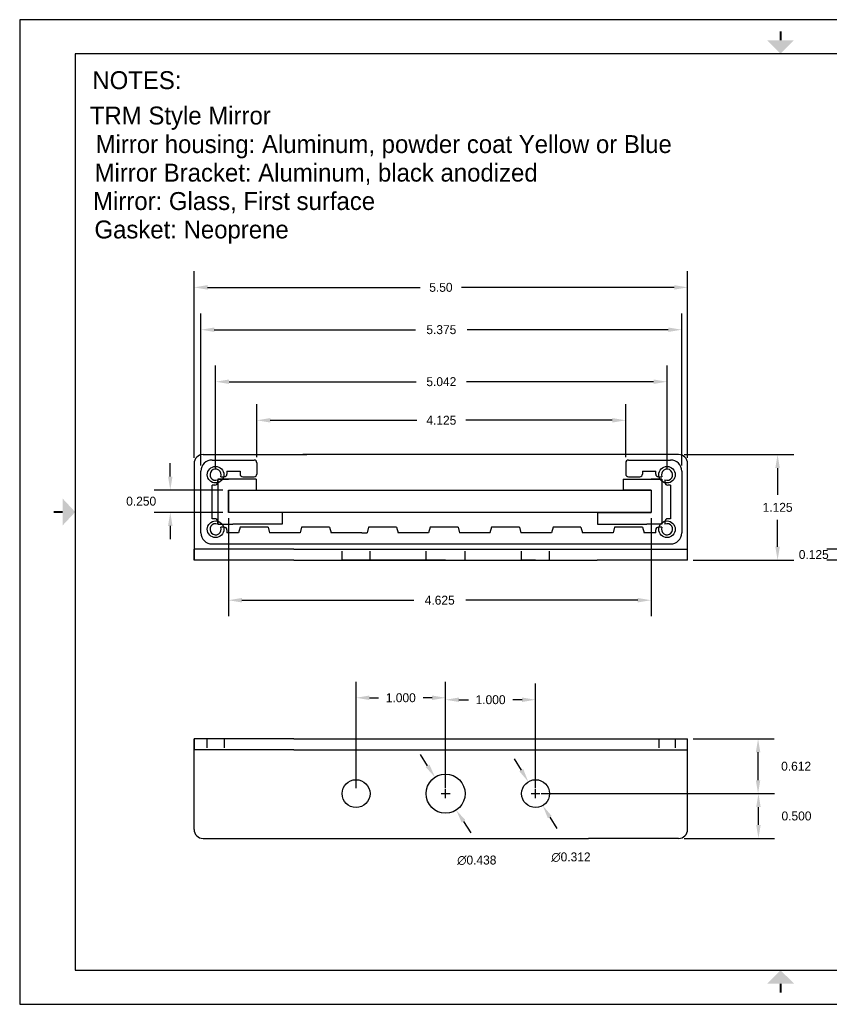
# Model space of a CAD drawing. Extents: x 0.3 to 17.3, y 0.8 to 11.8.
# Tile 1 of 2: x 0.3 to 9.3, y 0.8 to 11.8. Entities that reach past the tile are written whole.
import ezdxf

# ---------------------------------------------------------------- set-up
doc = ezdxf.new("R2010")
doc.units = 0
doc.header["$MEASUREMENT"] = 0
doc.linetypes.add('ACANSTGL', pattern=[0.11811, 0.07874, -0.03937])
doc.layers.get('0').update_dxf_attribs({"linetype": 'CONTINUOUS'})
doc.layers.get('DEFPOINTS').update_dxf_attribs({"linetype": 'CONTINUOUS'})
for name, color, linetype in [('bracket', 10, 'CONTINUOUS'), ('bracket_dim', 100, 'CONTINUOUS'), ('gasket', 52, 'CONTINUOUS'), ('mirror', 210, 'CONTINUOUS')]:
    doc.layers.add(name, color=color, linetype=linetype)
doc.dimstyles.get("Standard").update_dxf_attribs({"dimtxt": 0.18, "dimasz": 0.18, "dimexe": 0.18, "dimexo": 0.0625, "dimgap": 0.09, "dimtad": 0, "dimtih": 1, "dimtoh": 1, "dimdec": 4, "dimzin": 0, "dimdsep": 46, "dimtxsty": 'STANDARD', "dimcen": 0.09, "dimadec": 0, "dimazin": 0, "dimtfac": 1, "dimtdec": 4, "dimtofl": 0, "dimtmove": 0, "dimatfit": 3, "dimfxl": 1, "dimtolj": 1, "dimtzin": 0, "dimarcsym": 0})

# ---------------------------------------------------------------- blocks, each defined once
blk = doc.blocks.new('*D19')
at = {"layer": 'bracket_dim', "color": 0, "lineweight": -2, "transparency": 16777216}
for p, q in [((9.478, 6.046), (9.478, 6.196)), ((9.809, 5.896), (9.298, 5.896)), ((9.809, 5.771), (9.298, 5.771)), ((9.478, 5.621), (9.478, 5.471))]:
    blk.add_line(p, q, dxfattribs=at)
at = {"layer": 'bracket_dim', "color": 0, "transparency": 16777216}
for points in [[(9.453, 6.046), (9.503, 6.046), (9.478, 5.896)], [(9.453, 5.621), (9.503, 5.621), (9.478, 5.771)]]:
    blk.add_solid(points, dxfattribs=at)
at = {"layer": 'DEFPOINTS', "color": 0, "transparency": 16777216}
for p in [(9.872, 5.896), (9.478, 5.771), (9.872, 5.771)]:
    blk.add_point(p, dxfattribs=at)
at = {"layer": 'bracket_dim', "color": 0, "transparency": 16777216, "insert": (9.153, 5.834), "char_height": 0.1, "attachment_point": 5}
blk.add_mtext('\\A1;0.125', dxfattribs=at)
blk = doc.blocks.new('*D28')
at = {"layer": 'bracket_dim', "color": 0, "lineweight": -2, "transparency": 16777216}
for p, q in [((7.706, 6.951), (8.929, 6.951)), ((8.749, 6.801), (8.749, 6.501)), ((8.749, 5.921), (8.749, 6.221)), ((7.806, 5.771), (8.929, 5.771))]:
    blk.add_line(p, q, dxfattribs=at)
at = {"layer": 'bracket_dim', "color": 0, "transparency": 16777216}
for points in [[(8.724, 6.801), (8.774, 6.801), (8.749, 6.951)], [(8.724, 5.921), (8.774, 5.921), (8.749, 5.771)]]:
    blk.add_solid(points, dxfattribs=at)
at = {"layer": 'DEFPOINTS', "color": 0, "transparency": 16777216}
for p in [(7.644, 6.951), (7.744, 5.771), (8.749, 5.771)]:
    blk.add_point(p, dxfattribs=at)
at = {"layer": 'bracket_dim', "color": 0, "transparency": 16777216, "insert": (8.749, 6.361), "char_height": 0.1, "attachment_point": 5}
blk.add_mtext('\\A1;1.125', dxfattribs=at)
blk = doc.blocks.new('*D29')
at = {"layer": 'bracket_dim', "color": 0, "lineweight": -2, "transparency": 16777216}
for p, q in [((4.04, 3.226), (4.04, 4.414)), ((5.04, 3.226), (5.04, 4.414)), ((4.19, 4.234), (4.292, 4.234)), ((4.89, 4.234), (4.789, 4.234))]:
    blk.add_line(p, q, dxfattribs=at)
at = {"layer": 'bracket_dim', "color": 0, "transparency": 16777216}
for points in [[(4.19, 4.259), (4.19, 4.209), (4.04, 4.234)], [(4.89, 4.259), (4.89, 4.209), (5.04, 4.234)]]:
    blk.add_solid(points, dxfattribs=at)
at = {"layer": 'DEFPOINTS', "color": 0, "transparency": 16777216}
for p in [(5.04, 4.234), (4.04, 3.163), (5.04, 3.163)]:
    blk.add_point(p, dxfattribs=at)
at = {"layer": 'bracket_dim', "color": 0, "transparency": 16777216, "insert": (4.54, 4.234), "char_height": 0.1, "attachment_point": 5}
blk.add_mtext('\\A1;1.000', dxfattribs=at)
blk = doc.blocks.new('*D30')
at = {"layer": 'bracket_dim', "color": 0, "lineweight": -2, "transparency": 16777216}
for p, q in [((5.04, 3.226), (5.04, 4.392)), ((6.045, 3.226), (6.045, 4.392)), ((5.19, 4.212), (5.295, 4.212)), ((5.895, 4.212), (5.791, 4.212))]:
    blk.add_line(p, q, dxfattribs=at)
at = {"layer": 'bracket_dim', "color": 0, "transparency": 16777216}
for points in [[(5.19, 4.237), (5.19, 4.187), (5.04, 4.212)], [(5.895, 4.237), (5.895, 4.187), (6.045, 4.212)]]:
    blk.add_solid(points, dxfattribs=at)
at = {"layer": 'DEFPOINTS', "color": 0, "transparency": 16777216}
for p in [(6.045, 4.212), (5.04, 3.163), (6.045, 3.163)]:
    blk.add_point(p, dxfattribs=at)
at = {"layer": 'bracket_dim', "color": 0, "transparency": 16777216, "insert": (5.543, 4.212), "char_height": 0.1, "attachment_point": 5}
blk.add_mtext('\\A1;1.000', dxfattribs=at)
blk = doc.blocks.new('*D31')
at = {"layer": 'bracket_dim', "color": 0, "lineweight": -2, "transparency": 16777216}
for p, q in [((6.108, 3.163), (8.715, 3.163)), ((8.535, 2.813), (8.535, 3.013)), ((7.706, 2.663), (8.715, 2.663))]:
    blk.add_line(p, q, dxfattribs=at)
at = {"layer": 'bracket_dim', "color": 0, "transparency": 16777216}
for points in [[(8.51, 3.013), (8.56, 3.013), (8.535, 3.163)], [(8.51, 2.813), (8.56, 2.813), (8.535, 2.663)]]:
    blk.add_solid(points, dxfattribs=at)
at = {"layer": 'DEFPOINTS', "color": 0, "transparency": 16777216}
for p in [(6.045, 3.163), (8.535, 3.163), (7.644, 2.663)]:
    blk.add_point(p, dxfattribs=at)
at = {"layer": 'bracket_dim', "color": 0, "transparency": 16777216, "insert": (8.96, 2.913), "char_height": 0.1, "attachment_point": 5}
blk.add_mtext('\\A1;0.500', dxfattribs=at)
blk = doc.blocks.new('*D32')
at = {"layer": 'bracket_dim', "color": 0, "lineweight": -2, "transparency": 16777216}
for p, q in [((4.84, 3.473), (4.759, 3.599)), ((5.04, 3.113), (5.04, 3.213)), ((4.99, 3.163), (5.09, 3.163)), ((5.241, 2.853), (5.322, 2.727))]:
    blk.add_line(p, q, dxfattribs=at)
at = {"layer": 'bracket_dim', "color": 0, "transparency": 16777216}
for points in [[(4.861, 3.486), (4.819, 3.459), (4.922, 3.347)], [(5.262, 2.867), (5.22, 2.84), (5.159, 2.979)]]:
    blk.add_solid(points, dxfattribs=at)
at = {"layer": 'DEFPOINTS', "color": 0, "transparency": 16777216}
for p in [(4.922, 3.347), (5.159, 2.979)]:
    blk.add_point(p, dxfattribs=at)
at = {"layer": 'bracket_dim', "color": 0, "transparency": 16777216, "insert": (5.389, 2.418), "char_height": 0.1, "attachment_point": 5}
blk.add_mtext('\\A1;∅0.438', dxfattribs=at)
blk = doc.blocks.new('*D33')
at = {"layer": 'bracket_dim', "color": 0, "lineweight": -2, "transparency": 16777216}
for p, q in [((5.887, 3.425), (5.809, 3.553)), ((6.045, 3.113), (6.045, 3.213)), ((5.995, 3.163), (6.095, 3.163)), ((6.204, 2.901), (6.282, 2.773))]:
    blk.add_line(p, q, dxfattribs=at)
at = {"layer": 'bracket_dim', "color": 0, "transparency": 16777216}
for points in [[(5.908, 3.438), (5.865, 3.412), (5.964, 3.296)], [(6.225, 2.914), (6.183, 2.888), (6.126, 3.03)]]:
    blk.add_solid(points, dxfattribs=at)
at = {"layer": 'DEFPOINTS', "color": 0, "transparency": 16777216}
for p in [(5.964, 3.296), (6.126, 3.03)]:
    blk.add_point(p, dxfattribs=at)
at = {"layer": 'bracket_dim', "color": 0, "transparency": 16777216, "insert": (6.441, 2.453), "char_height": 0.1, "attachment_point": 5}
blk.add_mtext('\\A1;∅0.312', dxfattribs=at)
blk = doc.blocks.new('*D34')
at = {"layer": 'bracket_dim', "color": 0, "lineweight": -2, "transparency": 16777216}
for p, q in [((7.806, 3.775), (8.711, 3.775)), ((8.531, 3.313), (8.531, 3.625)), ((6.108, 3.163), (8.711, 3.163))]:
    blk.add_line(p, q, dxfattribs=at)
at = {"layer": 'bracket_dim', "color": 0, "transparency": 16777216}
for points in [[(8.506, 3.625), (8.556, 3.625), (8.531, 3.775)], [(8.506, 3.313), (8.556, 3.313), (8.531, 3.163)]]:
    blk.add_solid(points, dxfattribs=at)
at = {"layer": 'DEFPOINTS', "color": 0, "transparency": 16777216}
for p in [(7.744, 3.775), (8.531, 3.775), (6.045, 3.163)]:
    blk.add_point(p, dxfattribs=at)
at = {"layer": 'bracket_dim', "color": 0, "transparency": 16777216, "insert": (8.956, 3.469), "char_height": 0.1, "attachment_point": 5}
blk.add_mtext('\\A1;0.612', dxfattribs=at)
blk = doc.blocks.new('*D46')
at = {"layer": 'bracket_dim', "color": 0, "lineweight": -2, "transparency": 16777216}
for p, q in [((2.932, 6.921), (2.932, 7.514)), ((7.053, 6.921), (7.053, 7.514)), ((3.082, 7.334), (4.719, 7.334)), ((6.903, 7.334), (5.266, 7.334))]:
    blk.add_line(p, q, dxfattribs=at)
at = {"layer": 'bracket_dim', "color": 0, "transparency": 16777216}
for points in [[(3.082, 7.359), (3.082, 7.309), (2.932, 7.334)], [(6.903, 7.359), (6.903, 7.309), (7.053, 7.334)]]:
    blk.add_solid(points, dxfattribs=at)
at = {"layer": 'DEFPOINTS', "color": 0, "transparency": 16777216}
for p in [(7.053, 7.334), (2.932, 6.859), (7.053, 6.859)]:
    blk.add_point(p, dxfattribs=at)
at = {"layer": 'bracket_dim', "color": 0, "transparency": 16777216, "insert": (4.993, 7.334), "char_height": 0.1, "attachment_point": 5}
blk.add_mtext('\\A1;4.125', dxfattribs=at)
blk = doc.blocks.new('*D47')
at = {"layer": 'bracket_dim', "color": 0, "lineweight": -2, "transparency": 16777216}
for p, q in [((2.471, 6.789), (2.471, 7.945)), ((7.514, 6.789), (7.514, 7.945)), ((2.621, 7.765), (4.711, 7.765)), ((7.364, 7.765), (5.274, 7.765))]:
    blk.add_line(p, q, dxfattribs=at)
at = {"layer": 'bracket_dim', "color": 0, "transparency": 16777216}
for points in [[(2.621, 7.79), (2.621, 7.74), (2.471, 7.765)], [(7.364, 7.79), (7.364, 7.74), (7.514, 7.765)]]:
    blk.add_solid(points, dxfattribs=at)
at = {"layer": 'DEFPOINTS', "color": 0, "transparency": 16777216}
for p in [(7.514, 7.765), (2.471, 6.726), (7.514, 6.726)]:
    blk.add_point(p, dxfattribs=at)
at = {"layer": 'bracket_dim', "color": 0, "transparency": 16777216, "insert": (4.993, 7.765), "char_height": 0.1, "attachment_point": 5}
blk.add_mtext('\\A1;5.042', dxfattribs=at)
blk = doc.blocks.new('*D48')
at = {"layer": 'bracket_dim', "color": 0, "lineweight": -2, "transparency": 16777216}
for p, q in [((2.231, 6.914), (2.231, 8.999)), ((7.744, 6.914), (7.744, 8.999)), ((2.381, 8.819), (4.756, 8.819)), ((7.594, 8.819), (5.219, 8.819))]:
    blk.add_line(p, q, dxfattribs=at)
at = {"layer": 'bracket_dim', "color": 0, "transparency": 16777216}
for points in [[(2.381, 8.844), (2.381, 8.794), (2.231, 8.819)], [(7.594, 8.844), (7.594, 8.794), (7.744, 8.819)]]:
    blk.add_solid(points, dxfattribs=at)
at = {"layer": 'DEFPOINTS', "color": 0, "transparency": 16777216}
for p in [(7.744, 8.819), (2.231, 6.851), (7.744, 6.851)]:
    blk.add_point(p, dxfattribs=at)
at = {"layer": 'bracket_dim', "color": 0, "transparency": 16777216, "insert": (4.988, 8.819), "char_height": 0.1, "attachment_point": 5}
blk.add_mtext('\\A1;5.50', dxfattribs=at)
blk = doc.blocks.new('*D49')
at = {"layer": 'bracket_dim', "color": 0, "lineweight": -2, "transparency": 16777216}
for p, q in [((2.307, 6.828), (2.307, 8.526)), ((7.678, 6.828), (7.678, 8.526)), ((2.457, 8.346), (4.703, 8.346)), ((7.528, 8.346), (5.283, 8.346))]:
    blk.add_line(p, q, dxfattribs=at)
at = {"layer": 'bracket_dim', "color": 0, "transparency": 16777216}
for points in [[(2.457, 8.371), (2.457, 8.321), (2.307, 8.346)], [(7.528, 8.371), (7.528, 8.321), (7.678, 8.346)]]:
    blk.add_solid(points, dxfattribs=at)
at = {"layer": 'DEFPOINTS', "color": 0, "transparency": 16777216}
for p in [(7.678, 8.346), (2.307, 6.765), (7.678, 6.765)]:
    blk.add_point(p, dxfattribs=at)
at = {"layer": 'bracket_dim', "color": 0, "transparency": 16777216, "insert": (4.993, 8.346), "char_height": 0.1, "attachment_point": 5}
blk.add_mtext('\\A1;5.375', dxfattribs=at)
blk = doc.blocks.new('*D51')
at = {"layer": 'bracket_dim', "color": 0, "lineweight": -2, "transparency": 16777216}
for p, q in [((1.965, 6.705), (1.965, 6.855)), ((2.552, 6.555), (1.785, 6.555)), ((2.552, 6.305), (1.785, 6.305)), ((1.965, 6.155), (1.965, 6.005))]:
    blk.add_line(p, q, dxfattribs=at)
at = {"layer": 'bracket_dim', "color": 0, "transparency": 16777216}
for points in [[(1.94, 6.705), (1.99, 6.705), (1.965, 6.555)], [(1.94, 6.155), (1.99, 6.155), (1.965, 6.305)]]:
    blk.add_solid(points, dxfattribs=at)
at = {"layer": 'DEFPOINTS', "color": 0, "transparency": 16777216}
for p in [(2.615, 6.555), (1.965, 6.305), (2.615, 6.305)]:
    blk.add_point(p, dxfattribs=at)
at = {"layer": 'bracket_dim', "color": 0, "transparency": 16777216, "insert": (1.64, 6.43), "char_height": 0.1, "attachment_point": 5}
blk.add_mtext('\\A1;0.250', dxfattribs=at)
blk = doc.blocks.new('*D52')
at = {"layer": 'bracket_dim', "color": 0, "lineweight": -2, "transparency": 16777216}
for p, q in [((2.615, 6.242), (2.615, 5.144)), ((7.336, 6.242), (7.336, 5.144)), ((2.765, 5.324), (4.685, 5.324)), ((7.186, 5.324), (5.265, 5.324))]:
    blk.add_line(p, q, dxfattribs=at)
at = {"layer": 'bracket_dim', "color": 0, "transparency": 16777216}
for points in [[(2.765, 5.349), (2.765, 5.299), (2.615, 5.324)], [(7.186, 5.349), (7.186, 5.299), (7.336, 5.324)]]:
    blk.add_solid(points, dxfattribs=at)
at = {"layer": 'DEFPOINTS', "color": 0, "transparency": 16777216}
for p in [(2.615, 6.305), (7.336, 6.305), (7.336, 5.324)]:
    blk.add_point(p, dxfattribs=at)
at = {"layer": 'bracket_dim', "color": 0, "transparency": 16777216, "insert": (4.975, 5.324), "char_height": 0.1, "attachment_point": 5}
blk.add_mtext('\\A1;4.625', dxfattribs=at)

msp = doc.modelspace()

# ---------------------------------------------------------------- linework, layer by layer
for p, q in [((0.2829, 11.8096), (0.2829, 0.8096)), ((17.2829, 11.8096), (0.2829, 11.8096)), ((0.9029, 11.4296), (0.9029, 1.1896)), ((16.6629, 11.4296), (0.9029, 11.4296)), ((2.4323, 6.8902), (2.901, 6.8902)), ((2.9323, 6.8589), (2.9323, 6.7339)), ((7.0529, 6.8589), (7.0529, 6.7339)), ((7.0841, 6.8902), (7.5529, 6.8902)), ((2.3073, 6.0777), (2.3073, 6.7652)), ((2.5978, 6.7652), (2.7448, 6.7652)), ((2.5978, 6.7652), (2.5978, 6.7339)), ((2.7448, 6.7652), (2.7448, 6.7339)), ((7.2404, 6.7652), (7.3874, 6.7652)), ((7.2404, 6.7652), (7.2404, 6.7339)), ((7.3874, 6.7339), (7.3874, 6.7652)), ((7.6779, 6.7652), (7.6779, 6.0777)), ((2.4323, 6.2339), (2.4323, 6.6089)), ((2.4635, 6.6089), (2.4323, 6.6089)), ((2.4948, 6.6402), (2.4948, 6.6682)), ((2.5293, 6.7027), (2.5665, 6.7027)), ((2.776, 6.7027), (2.901, 6.7027)), ((7.0841, 6.7027), (7.2091, 6.7027)), ((7.4186, 6.7027), (7.4559, 6.7027)), ((7.4904, 6.6682), (7.4904, 6.6402)), ((7.5529, 6.6089), (7.5216, 6.6089)), ((7.5529, 6.6089), (7.5529, 6.2339)), ((2.4635, 6.2339), (2.4323, 6.2339)), ((2.4948, 6.1747), (2.4948, 6.2027)), ((7.4904, 6.2027), (7.4904, 6.1747)), ((7.5529, 6.2339), (7.5216, 6.2339)), ((2.5665, 6.1402), (2.5293, 6.1402)), ((2.5978, 6.1089), (2.5978, 6.0777)), ((2.728, 6.0777), (2.5978, 6.0777)), ((2.7448, 6.1402), (2.728, 6.0777)), ((3.0573, 6.1402), (2.7448, 6.1402)), ((3.0573, 6.1402), (3.074, 6.0777)), ((3.4155, 6.0777), (3.074, 6.0777)), ((3.4323, 6.1402), (3.4155, 6.0777)), ((3.7448, 6.1402), (3.4323, 6.1402)), ((3.7448, 6.1402), (3.7615, 6.0777)), ((4.103, 6.0777), (3.7615, 6.0777)), ((4.103, 6.0777), (4.1629, 6.0777)), ((4.1796, 6.1402), (4.1629, 6.0777)), ((4.4921, 6.1402), (4.1796, 6.1402)), ((4.4921, 6.1402), (4.5089, 6.0777)), ((4.8504, 6.0777), (4.5089, 6.0777)), ((4.8671, 6.1402), (4.8504, 6.0777)), ((5.1796, 6.1402), (4.8671, 6.1402)), ((5.1796, 6.1402), (5.1964, 6.0777)), ((5.5379, 6.0777), (5.1964, 6.0777)), ((5.5529, 6.1402), (5.5361, 6.0777)), ((5.8654, 6.1402), (5.5529, 6.1402)), ((5.8654, 6.1402), (5.8821, 6.0777)), ((6.2236, 6.0777), (5.8821, 6.0777)), ((6.2404, 6.1402), (6.2236, 6.0777)), ((6.5529, 6.1402), (6.2404, 6.1402)), ((6.5529, 6.1402), (6.5696, 6.0777)), ((6.9111, 6.0777), (6.5696, 6.0777)), ((6.9279, 6.1402), (6.9111, 6.0777)), ((7.2404, 6.1402), (6.9279, 6.1402)), ((7.2404, 6.1402), (7.2571, 6.0777)), ((7.3874, 6.0777), (7.2571, 6.0777)), ((7.3874, 6.0777), (7.3874, 6.1089)), ((7.4559, 6.1402), (7.4186, 6.1402)), ((2.4323, 5.9527), (6.6823, 5.9527)), ((6.6823, 5.9527), (7.5529, 5.9527)), ((0.9029, 1.1896), (16.6629, 1.1896)), ((0.2829, 0.8096), (17.2829, 0.8096))]:
    msp.add_line(p, q)
at = {"const_width": 0.02}
for points in [[(8.7829, 11.6796), (8.7829, 11.5796)], [(0.6629, 6.3096), (0.7629, 6.3096)], [(8.7829, 0.9396), (8.7829, 1.0396)]]:
    msp.add_lwpolyline(points, dxfattribs=at)
for centre, radius, start, end in [((2.4323, 6.7652), 0.125, 90, 180), ((2.901, 6.8589), 0.0312, 0, 90), ((7.0841, 6.8589), 0.0312, 90, 180), ((7.5529, 6.7652), 0.125, 0, 90), ((2.4713, 6.7261), 0.0625, 337.97569, 292.02431), ((2.5665, 6.7339), 0.0312, 270, 0), ((2.776, 6.7339), 0.0312, 180, 270), ((2.901, 6.7339), 0.0312, 270, 0), ((7.0841, 6.7339), 0.0312, 180, 270), ((7.2091, 6.7339), 0.0312, 270, 0), ((7.4186, 6.7339), 0.0312, 180, 270), ((7.5138, 6.7261), 0.0625, 247.97569, 202.02431), ((2.4635, 6.6402), 0.0312, 270, 0), ((7.5216, 6.6402), 0.0312, 180, 270), ((2.4713, 6.1167), 0.0625, 67.97569, 22.02431), ((2.4635, 6.2027), 0.0312, 0, 90), ((7.5138, 6.1167), 0.0625, 157.97569, 112.02431), ((7.5216, 6.2027), 0.0312, 90, 180), ((2.4323, 6.0777), 0.125, 180, 270), ((2.5665, 6.1089), 0.0312, 0, 90), ((7.4186, 6.1089), 0.0312, 90, 180), ((7.5529, 6.0777), 0.125, 270, 0)]:
    msp.add_arc(centre, radius, start, end)
for points in [[(8.6329, 11.5796), (8.9329, 11.5796), (8.7829, 11.4296)], [(0.7629, 6.1596), (0.7629, 6.4596), (0.9029, 6.3096)], [(8.6329, 1.0396), (8.9329, 1.0396), (8.7829, 1.1896)]]:
    msp.add_solid(points)
at = {"layer": 'bracket'}
for p, q in [((2.3313, 6.9511), (3.489, 6.9511)), ((6.6354, 6.9511), (3.4454, 6.9511)), ((6.5053, 6.9511), (5.0454, 6.9511)), ((7.6438, 6.9511), (6.6354, 6.9511)), ((2.2313, 6.8511), (2.2313, 5.7711)), ((7.7438, 5.7711), (7.7438, 6.8511)), ((2.2313, 5.7711), (2.2313, 5.8961)), ((3.3454, 5.8961), (2.2313, 5.8961)), ((3.3454, 5.8961), (6.7354, 5.8961)), ((6.7354, 5.8961), (7.7438, 5.8961)), ((3.3454, 5.7711), (2.2313, 5.7711)), ((3.3454, 5.7711), (6.7354, 5.7711)), ((4.0404, 5.7711), (3.8844, 5.7711)), ((5.0404, 5.7711), (4.0404, 5.7711)), ((4.0404, 5.7711), (4.1964, 5.7711)), ((5.0404, 5.7711), (4.8229, 5.7711)), ((5.0404, 5.7711), (5.2579, 5.7711)), ((5.0454, 5.7711), (6.7354, 5.7711)), ((5.0454, 5.7711), (6.0454, 5.7711)), ((6.0454, 5.7711), (5.8894, 5.7711)), ((6.0454, 5.7711), (6.2014, 5.7711)), ((7.7438, 5.7711), (6.7354, 5.7711)), ((2.2313, 2.763), (2.2313, 3.775)), ((2.2313, 3.775), (2.2313, 3.652)), ((3.3454, 3.775), (2.2313, 3.775)), ((3.3454, 3.775), (6.7354, 3.775)), ((6.7354, 3.775), (7.7438, 3.775)), ((7.7438, 2.763), (7.7438, 3.775)), ((3.3454, 3.652), (2.2313, 3.652)), ((3.3454, 3.652), (6.7354, 3.652)), ((6.7354, 3.652), (7.7438, 3.652)), ((2.3313, 2.663), (3.4454, 2.663)), ((3.4454, 2.663), (6.6354, 2.663)), ((7.6438, 2.663), (6.6354, 2.663))]:
    msp.add_line(p, q, dxfattribs=at)
at = {"layer": 'bracket', "linetype": 'ACANSTGL'}
for p, q in [((3.8844, 5.7711), (3.8844, 5.8961)), ((4.1964, 5.7711), (4.1964, 5.8961)), ((4.8229, 5.7711), (4.8229, 5.8961)), ((5.2579, 5.7711), (5.2579, 5.8961)), ((5.8894, 5.7711), (5.8894, 5.8961)), ((6.2014, 5.7711), (6.2014, 5.8961)), ((2.3734, 3.775), (2.3734, 3.652)), ((2.5665, 3.775), (2.5665, 3.652)), ((7.4237, 3.775), (7.4237, 3.652)), ((7.6064, 3.775), (7.6064, 3.652))]:
    msp.add_line(p, q, dxfattribs=at)
at = {"layer": 'bracket'}
for centre, radius in [((2.4713, 6.7261), 0.0925), ((7.5138, 6.7261), 0.0925), ((2.4713, 6.1167), 0.0925), ((7.5138, 6.1167), 0.0925), ((4.0404, 3.163), 0.156), ((5.0404, 3.163), 0.2188), ((6.0454, 3.163), 0.156)]:
    msp.add_circle(centre, radius, dxfattribs=at)
for centre, start, end in [((2.3313, 6.8511), 90, 180), ((7.6438, 6.8511), 0, 90), ((2.3313, 2.763), 180, 270), ((7.6438, 2.763), 270, 0)]:
    msp.add_arc(centre, 0.1, start, end, dxfattribs=at)
at = {"layer": 'gasket'}
for p, q in [((2.9255, 6.6747), (2.4948, 6.6747)), ((2.4948, 6.6747), (2.4948, 6.1747)), ((2.4948, 6.6747), (2.6148, 6.6747)), ((2.4948, 6.6747), (2.6148, 6.6747)), ((2.9255, 6.6747), (2.9255, 6.5547)), ((7.0252, 6.6747), (7.4559, 6.6747)), ((7.0252, 6.6747), (7.0252, 6.5547)), ((7.4559, 6.6747), (7.3359, 6.6747)), ((7.4559, 6.6747), (7.3359, 6.6747)), ((7.4559, 6.6747), (7.4559, 6.1747)), ((2.6148, 6.5547), (2.9255, 6.5547)), ((2.6148, 6.5547), (2.6148, 6.3047)), ((7.3359, 6.5547), (7.0252, 6.5547)), ((7.3359, 6.5547), (7.3359, 6.3047)), ((3.2148, 6.3047), (2.6148, 6.3047)), ((3.2148, 6.3047), (3.2148, 6.1747)), ((6.7359, 6.3047), (7.3359, 6.3047)), ((6.7359, 6.3047), (6.7359, 6.1747)), ((2.4948, 6.1747), (2.6636, 6.1747)), ((3.0255, 6.1747), (2.6636, 6.1747)), ((3.2148, 6.1747), (3.0255, 6.1747)), ((6.7359, 6.1747), (6.9252, 6.1747)), ((6.9252, 6.1747), (7.287, 6.1747)), ((7.4559, 6.1747), (7.287, 6.1747))]:
    msp.add_line(p, q, dxfattribs=at)
at = {"layer": 'mirror'}
for p, q in [((2.6148, 6.5547), (7.3359, 6.5547)), ((2.6148, 6.3047), (2.6148, 6.5547)), ((7.3359, 6.5547), (7.3359, 6.3047)), ((7.3359, 6.3047), (2.6148, 6.3047))]:
    msp.add_line(p, q, dxfattribs=at)

# ---------------------------------------------------------------- texts
at = {"layer": 'DEFPOINTS'}
for s, p in [('NOTES:', (1.0945, 11.034)), ('TRM Style Mirror', (1.067, 10.6388)), ('Mirror housing: Aluminum, powder coat Yellow or Blue', (1.1309, 10.3199)), ('Mirror Bracket: Aluminum, black anodized', (1.1196, 10.0007)), ('Mirror: Glass, First surface ', (1.1028, 9.6837)), ('Gasket: Neoprene', (1.1179, 9.3659))]:
    msp.add_text(s, height=0.2, dxfattribs=at).set_placement(p)

# ---------------------------------------------------------------- dimensions: what is measured, and where the dimension line sits
at = {"layer": 'bracket_dim'}
for base, p1, p2, text, picture, middle in [((7.7438, 8.819), (2.2313, 6.8511), (7.7438, 6.8511), '5.50', '*D48', (4.9876, 8.819)), ((7.6779, 8.3457), (2.3073, 6.7652), (7.6779, 6.7652), '5.375', '*D49', (4.9926, 8.3457)), ((7.0529, 7.3335), (2.9323, 6.8589), (7.0529, 6.8589), '4.125', '*D46', (4.9926, 7.3335)), ((7.3359, 5.324), (2.6148, 6.3047), (7.3359, 6.3047), '4.625', '*D52', (4.9753, 5.324)), ((6.0454, 4.2116), (5.0404, 3.163), (6.0454, 3.163), '1.000', '*D30', (5.5429, 4.2116))]:
    dim = msp.add_linear_dim(base=base, p1=p1, p2=p2, text=text, dimstyle='Standard', override={"dimtxt": 0.1, "dimasz": 0.15, "dimdec": 3, "dimcen": 0.05, "dimdle": 0.1, "dimtdec": 3, "dimtmove": 2}, dxfattribs=at)
    dim.commit()
    dim.dimension.update_dxf_attribs({"geometry": picture, "text_midpoint": middle})
for base, p1, p2, picture, middle in [((7.51379, 7.76465), (2.47134, 6.72609), (7.51379, 6.72609), '*D47', (4.99257, 7.76465)), ((5.0404, 4.2344), (4.0404, 3.163), (5.0404, 3.163), '*D29', (4.5404, 4.2344))]:
    dim = msp.add_linear_dim(base=base, p1=p1, p2=p2, dimstyle='Standard', override={"dimtxt": 0.1, "dimasz": 0.15, "dimdec": 3, "dimcen": 0.05, "dimdle": 0.1, "dimtdec": 3, "dimtmove": 2}, dxfattribs=at)
    dim.commit()
    dim.dimension.update_dxf_attribs({"geometry": picture, "text_midpoint": middle})
dim = msp.add_linear_dim(base=(8.7487, 5.7711), p1=(7.6438, 6.9511), p2=(7.7438, 5.7711), angle=90, text='1.125', dimstyle='Standard', override={"dimtxt": 0.1, "dimasz": 0.15, "dimdec": 3, "dimcen": 0.05, "dimdle": 0.1, "dimtdec": 3, "dimtmove": 2}, dxfattribs=at)
dim.commit()
dim.dimension.update_dxf_attribs({"geometry": '*D28', "text_midpoint": (8.7487, 6.3611)})
for base, p1, p2, picture, middle in [((1.965, 6.3047), (2.6148, 6.5547), (2.6148, 6.3047), '*D51', (1.64, 6.4297)), ((9.4776, 5.7711), (9.872, 5.8961), (9.872, 5.7711), '*D19', (9.1526, 5.8336)), ((8.5308, 3.775), (6.0454, 3.163), (7.7438, 3.775), '*D34', (8.9558, 3.469)), ((8.5354, 3.163), (7.6438, 2.663), (6.0454, 3.163), '*D31', (8.9604, 2.913))]:
    dim = msp.add_linear_dim(base=base, p1=p1, p2=p2, angle=90, dimstyle='Standard', override={"dimtxt": 0.1, "dimasz": 0.15, "dimdec": 3, "dimcen": 0.05, "dimdle": 0.1, "dimtdec": 3, "dimtmove": 2}, dxfattribs=at)
    dim.commit()
    dim.dimension.update_dxf_attribs({"geometry": picture, "text_midpoint": middle})
for p1, p2, picture, middle in [((4.9216, 3.3468), (5.1591, 2.9793), '*D32', (5.3893, 2.4183)), ((5.9645, 3.2964), (6.1263, 3.0296), '*D33', (6.4409, 2.4526))]:
    dim = msp.add_diameter_dim_2p(p1=p1, p2=p2, dimstyle='Standard', override={"dimtxt": 0.1, "dimasz": 0.15, "dimdec": 3, "dimcen": 0.05, "dimdle": 0.1, "dimtdec": 3, "dimtmove": 2}, dxfattribs=at)
    dim.commit()
    dim.dimension.update_dxf_attribs({"geometry": picture, "text_midpoint": middle, "dimtype": 163})

doc.saveas('drawing.dxf')
